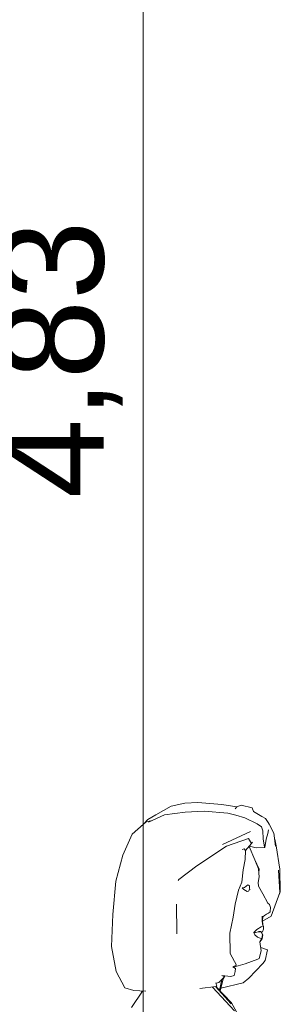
# Model space of a CAD drawing. Header units: millimetres. Extents: x 0 to 1357, y -1 to 841.
# Tile 3 of 43: x 104.5 to 112.15, y 239.95 to 268.87. Entities that reach past the tile are written whole.
import ezdxf
from ezdxf.xclip import XClip

# ---------------------------------------------------------------- set-up
doc = ezdxf.new("R2010")
doc.units = ezdxf.units.MM
doc.header["$MEASUREMENT"] = 0
doc.header["$XCLIPFRAME"] = 0
doc.layers.add('Cotas - Geral.2D', color=7, linetype='Continuous')
doc.layers.add('Interior - Mobiliário .ARQ', color=7, linetype='Continuous')
doc.styles.add('GENERATED_STYLE_1', font='txt')

# ---------------------------------------------------------------- blocks, each defined once
blk = doc.blocks.new('Desenho_4_4', base_point=(424.7631797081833, 210.5022291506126))
at = {"layer": 'Cotas - Geral.2D', "color": 7, "linetype": 'Continuous', "lineweight": 0}
blk.add_line((108.1175389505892, 210.5022291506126), (108.1175389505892, 307.1022291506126), dxfattribs=at)
at = {"layer": 'Interior - Mobiliário .ARQ', "color": 8, "linetype": 'Continuous', "lineweight": 0}
for p, q in [((108.9392746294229, 245.767340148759), (109.3435604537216, 245.8538537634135)), ((109.7258205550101, 245.8803722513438), (109.3435604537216, 245.8538537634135)), ((109.7258205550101, 245.8803722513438), (110.4301008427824, 245.8149753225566)), ((110.8748345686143, 245.7513866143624), (110.4301008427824, 245.8149753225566)), ((110.8721241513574, 245.7503111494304), (111.0014244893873, 245.8016161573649)), ((111.0014244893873, 245.8016161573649), (111.3215191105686, 245.7157686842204)), ((108.4895659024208, 245.5109725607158), (108.2613805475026, 245.3799061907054)), ((108.2769977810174, 245.2990184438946), (108.7527787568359, 245.5124017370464)), ((108.9392746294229, 245.767340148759), (108.4895659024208, 245.5109725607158)), ((109.3515611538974, 245.5952455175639), (108.7527787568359, 245.5124017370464)), ((109.3515611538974, 245.5952455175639), (109.9155283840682, 245.626844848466)), ((110.608722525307, 245.5679579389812), (109.9155283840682, 245.626844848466)), ((110.608722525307, 245.5679579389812), (110.844196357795, 245.4999812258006)), ((110.8721241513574, 245.7503111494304), (110.8215288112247, 245.6952151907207)), ((111.3215191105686, 245.7157686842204), (111.3663239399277, 245.6168163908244)), ((111.3663239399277, 245.6168163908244), (111.6118273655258, 245.4702773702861)), ((107.8025937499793, 244.9476287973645), (108.2226423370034, 245.3220548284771)), ((107.8025937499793, 244.9476287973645), (108.2125976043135, 245.3114934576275)), ((108.2613805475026, 245.3799061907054), (108.1447041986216, 245.2525817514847)), ((108.3870412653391, 245.3483719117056), (108.2125976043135, 245.3114934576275)), ((111.1051745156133, 245.4265058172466), (110.844196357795, 245.4999812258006)), ((111.1051745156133, 245.4265058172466), (111.4674188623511, 245.2478163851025)), ((111.5933029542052, 245.1587956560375), (111.4674188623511, 245.2478163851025)), ((111.7161201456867, 245.4090468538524), (111.6118273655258, 245.4702773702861)), ((111.7161201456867, 245.4090468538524), (111.7953118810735, 245.2874760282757)), ((111.8203330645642, 245.2428506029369), (111.7953118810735, 245.2874760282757)), ((111.9641537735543, 244.9787436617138), (111.8203330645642, 245.2428506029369)), ((107.8025937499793, 244.9476287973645), (107.5259105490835, 244.3275418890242)), ((111.2777765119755, 245.0240412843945), (110.4530183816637, 244.6435533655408)), ((111.5933029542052, 245.1587956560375), (111.6370570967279, 245.0488701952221)), ((111.6483856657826, 244.8116693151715), (111.6370570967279, 245.0488701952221)), ((111.729673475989, 244.7950278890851), (111.7840571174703, 244.9708226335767)), ((111.7840571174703, 244.9708226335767), (111.8051435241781, 245.0729905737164)), ((112.0092303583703, 244.5972323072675), (111.9641537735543, 244.9787436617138)), ((111.2188733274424, 244.817706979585), (110.5739830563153, 244.5952399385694)), ((111.1291094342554, 244.471174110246), (111.3057871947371, 244.6707501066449)), ((111.3057871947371, 244.6707501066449), (111.2188733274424, 244.817706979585)), ((111.3057871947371, 244.6707501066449), (111.3331894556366, 244.7113060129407)), ((111.6810527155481, 244.5683096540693), (111.6483856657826, 244.8116693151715)), ((111.729673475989, 244.7950278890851), (111.6990264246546, 244.5536969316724)), ((111.985636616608, 244.796920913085), (112.0234362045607, 244.6055469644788)), ((109.6987483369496, 244.0189548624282), (110.5739830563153, 244.5952399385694)), ((111.085256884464, 244.511118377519), (111.0265071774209, 244.497650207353)), ((111.1291094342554, 244.471174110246), (111.085256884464, 244.511118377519)), ((111.1214622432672, 244.2069460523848), (111.1291094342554, 244.471174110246)), ((111.231219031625, 244.5865175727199), (111.4025862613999, 244.1904681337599)), ((111.2418946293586, 244.5985767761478), (111.4441258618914, 244.5425360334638)), ((111.4441258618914, 244.5425360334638), (111.6990264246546, 244.5536969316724)), ((112.0234362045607, 244.6055469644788), (112.1365470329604, 243.9226974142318)), ((107.5259105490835, 244.3275418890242), (107.3187100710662, 243.5633140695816)), ((111.0578968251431, 243.8950525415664), (111.1214622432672, 244.2069460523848)), ((111.5330841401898, 243.9172078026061), (111.4025862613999, 244.1904681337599)), ((111.4025862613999, 244.1904681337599), (111.5083598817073, 243.9308576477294)), ((109.1733475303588, 243.6152186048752), (109.6987483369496, 244.0189548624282)), ((111.0205474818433, 243.5343066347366), (111.0578968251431, 243.8950525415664)), ((111.510231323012, 243.9213136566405), (111.5083598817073, 243.9308576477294)), ((111.5319948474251, 243.6947559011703), (111.510231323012, 243.9213136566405)), ((111.5197416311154, 243.8223115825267), (111.5330841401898, 243.9172078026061)), ((112.1345103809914, 243.2299223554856), (112.0918179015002, 243.8898929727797)), ((112.1495837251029, 243.2550843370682), (112.1365470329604, 243.9226974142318)), ((107.3187100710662, 243.5633140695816), (107.2306779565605, 242.5830807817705)), ((109.1454499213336, 243.5896327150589), (109.1733475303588, 243.6152186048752)), ((110.9178430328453, 243.3023319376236), (111.0205474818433, 243.5343066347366)), ((111.5319948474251, 243.6947559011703), (111.5036906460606, 243.5280994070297)), ((111.5061284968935, 243.414731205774), (111.5036906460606, 243.5280994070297)), ((110.9178430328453, 243.3023319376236), (110.8193892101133, 242.8943202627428)), ((111.0293931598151, 243.3671384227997), (111.0849241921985, 243.3795559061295)), ((111.0293931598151, 243.3671384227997), (111.0739012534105, 243.3199907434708)), ((111.0739012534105, 243.3199907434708), (111.1746504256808, 243.2598260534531)), ((111.0966172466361, 243.3833771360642), (111.0849241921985, 243.3795559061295)), ((111.0966172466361, 243.3833771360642), (111.1923582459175, 243.4569131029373)), ((111.1746504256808, 243.2598260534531), (111.2115618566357, 243.2718892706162)), ((111.2194143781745, 243.4498822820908), (111.186249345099, 243.4522210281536)), ((111.2243283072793, 243.2963487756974), (111.2115618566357, 243.2718892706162)), ((111.2428718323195, 243.4278935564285), (111.2194143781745, 243.4498822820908)), ((111.237320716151, 243.3084210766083), (111.2243283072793, 243.2963487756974)), ((111.237320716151, 243.3084210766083), (111.25420342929, 243.3079941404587)), ((111.248952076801, 243.3468332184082), (111.2428718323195, 243.4278935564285)), ((111.2547490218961, 243.3290866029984), (111.248952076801, 243.3468332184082)), ((111.2547490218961, 243.3290866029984), (111.25420342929, 243.3079941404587)), ((111.5061284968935, 243.414731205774), (111.6373878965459, 243.1919250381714)), ((111.6373878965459, 243.1919250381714), (111.7822483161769, 242.919906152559)), ((112.1345103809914, 243.2299223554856), (111.8806044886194, 242.5350640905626)), ((112.104683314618, 243.1482953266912), (112.1495837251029, 243.2550843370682)), ((111.7822483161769, 242.919906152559), (111.828254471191, 242.8778756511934)), ((109.1127820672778, 242.0423797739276), (109.0978093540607, 242.8872167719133)), ((110.8193892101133, 242.8943202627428), (110.7645740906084, 242.5059779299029)), ((111.7454178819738, 242.5973574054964), (111.8023597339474, 242.6231673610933)), ((111.8506644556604, 242.6682257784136), (111.8023597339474, 242.6231673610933)), ((111.828254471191, 242.8778756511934), (111.864593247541, 242.7892515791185)), ((111.8506644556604, 242.6682257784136), (111.8563686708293, 242.6789022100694)), ((111.864593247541, 242.7892515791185), (111.8563686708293, 242.6789022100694)), ((107.2306779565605, 242.5830807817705), (107.1869866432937, 241.650222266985)), ((110.6704632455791, 242.0387220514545), (110.7645740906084, 242.5059779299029)), ((111.6185319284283, 242.5367112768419), (111.6147652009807, 242.4191615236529)), ((111.6220238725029, 242.2939814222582), (111.6147652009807, 242.4191615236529)), ((111.6384783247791, 242.5225254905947), (111.6305417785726, 242.4104532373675)), ((111.6372349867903, 242.2855819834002), (111.6305417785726, 242.4104532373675)), ((111.631360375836, 242.3951811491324), (111.8806044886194, 242.5350640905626)), ((111.6384783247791, 242.5225254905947), (111.6867050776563, 242.5619186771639)), ((111.6867050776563, 242.5619186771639), (111.7454178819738, 242.5973574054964)), ((109.1127820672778, 242.0423797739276), (109.1150452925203, 242.0221290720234)), ((110.678940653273, 241.4375959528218), (110.6704632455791, 242.0387220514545)), ((111.4623807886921, 242.1463008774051), (111.3711173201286, 242.0591241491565)), ((111.3711173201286, 242.0591241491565), (111.4183227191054, 242.0613466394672)), ((111.3711173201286, 242.0591241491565), (111.4183431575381, 242.0561749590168)), ((111.3711173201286, 242.0591241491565), (111.4017320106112, 241.9896455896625)), ((111.5092833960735, 242.0801863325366), (111.4183227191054, 242.0613466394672)), ((111.4183431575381, 242.0561749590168), (111.5092833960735, 242.0801863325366)), ((111.5879632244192, 242.2262166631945), (111.4623807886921, 242.1463008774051)), ((111.4994820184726, 242.0827754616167), (111.4944702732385, 242.0762751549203)), ((111.5834211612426, 242.0858606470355), (111.5092631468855, 242.0853580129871)), ((111.5834414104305, 242.0806829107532), (111.5092833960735, 242.0801863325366)), ((111.580101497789, 242.0806605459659), (111.5834211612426, 242.0858606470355)), ((111.5839210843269, 242.082122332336), (111.580101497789, 242.0806605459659)), ((111.6226271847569, 241.9917378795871), (111.5834414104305, 242.0806829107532)), ((111.6458645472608, 242.2525837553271), (111.5879632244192, 242.2262166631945)), ((111.626549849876, 242.078760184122), (111.5902236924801, 242.0652882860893)), ((111.6324270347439, 241.9863300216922), (111.5951550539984, 242.067117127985)), ((111.6220238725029, 242.2939814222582), (111.6458645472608, 242.2525837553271)), ((111.6590446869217, 242.1551423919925), (111.626549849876, 242.078760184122)), ((111.6372349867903, 242.2855819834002), (111.6598940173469, 242.2448383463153)), ((111.6540751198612, 242.2149800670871), (111.6458645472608, 242.2525837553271)), ((111.6598940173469, 242.2448383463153), (111.6540751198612, 242.2149800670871)), ((111.6590446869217, 242.1551423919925), (111.6598940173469, 242.2448383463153)), ((111.4755995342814, 241.9210602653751), (111.4017320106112, 241.9896455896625)), ((111.4755995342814, 241.9210602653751), (111.558003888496, 241.8900150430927)), ((111.5437514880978, 241.7845315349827), (111.6029294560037, 241.8794536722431)), ((111.5437514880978, 241.7845315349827), (111.6140710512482, 241.8733009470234)), ((111.5437514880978, 241.7845315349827), (111.5870177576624, 241.5161219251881)), ((111.5441067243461, 241.7823277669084), (111.5480138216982, 241.789912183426)), ((111.6029294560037, 241.8794536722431), (111.558003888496, 241.8900150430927)), ((111.6226271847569, 241.9917378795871), (111.6029294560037, 241.8794536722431)), ((111.6140710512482, 241.8733009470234), (111.6033312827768, 241.8817442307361)), ((111.6324270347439, 241.9863300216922), (111.6140710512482, 241.8733009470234)), ((107.1869866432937, 241.650222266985), (107.3254036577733, 240.9141358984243)), ((111.5870177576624, 241.5161219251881), (111.5288196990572, 241.2917866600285)), ((111.5709802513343, 241.6156133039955), (111.5797212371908, 241.61334830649)), ((111.5797212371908, 241.61334830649), (111.7714973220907, 241.5543221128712)), ((111.7083732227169, 241.2389101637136), (111.7714973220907, 241.5543221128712)), ((110.8588874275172, 241.0948358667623), (110.678940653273, 241.4375959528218)), ((111.1189755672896, 241.1347407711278), (111.4934027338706, 241.2713300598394)), ((111.4934027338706, 241.2713300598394), (111.5288196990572, 241.2917866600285)), ((111.7083732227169, 241.2389101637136), (111.6334341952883, 241.1477456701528)), ((107.3254036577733, 240.9141358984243), (107.5877069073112, 240.4363065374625)), ((110.7517959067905, 241.0476972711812), (110.8588874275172, 241.0948358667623)), ((110.7517959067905, 241.0476972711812), (110.8321496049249, 241.000171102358)), ((110.7717971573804, 241.0358672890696), (111.1189755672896, 241.1347407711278)), ((110.7904251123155, 240.799141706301), (110.8233260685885, 240.9161524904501)), ((110.8233260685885, 240.9161524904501), (110.8321496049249, 241.000171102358)), ((111.2290804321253, 240.7221478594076), (111.6334341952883, 241.1477456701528)), ((110.2611828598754, 240.5712858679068), (110.3406058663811, 240.5905606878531)), ((110.3406058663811, 240.5905606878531), (110.3567196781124, 240.6026178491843)), ((110.3567196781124, 240.6026178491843), (110.5101241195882, 240.7566237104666)), ((110.4274059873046, 240.6735812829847), (110.3683093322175, 240.3572944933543)), ((110.4748335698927, 240.6932918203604), (110.38461180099, 240.3405451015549)), ((110.4334896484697, 240.7946361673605), (110.5101241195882, 240.7566237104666)), ((110.4334896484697, 240.7946361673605), (110.6930526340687, 240.7710910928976)), ((110.4498735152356, 240.7865093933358), (110.4855950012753, 240.7899096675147)), ((110.4978150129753, 240.7442663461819), (110.4748335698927, 240.6932918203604)), ((110.5171043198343, 240.7870514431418), (110.5046176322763, 240.7593550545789)), ((110.7904251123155, 240.799141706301), (110.6930526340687, 240.7710910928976)), ((111.2290804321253, 240.7221478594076), (111.0551597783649, 240.5775285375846)), ((107.5877069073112, 240.4363065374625), (107.8473338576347, 240.3541470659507)), ((107.783234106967, 239.8603424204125), (108.104423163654, 240.337527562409)), ((108.1986628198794, 240.3314354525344), (107.8473338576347, 240.3541470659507)), ((108.0995631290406, 240.3303070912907), (108.0205360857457, 240.3429504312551)), ((109.7873272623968, 240.4159431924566), (110.2630442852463, 240.4753242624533)), ((110.1565380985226, 240.4530811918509), (110.1461553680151, 240.4607336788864)), ((110.80890542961, 239.7547377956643), (110.1565380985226, 240.4530811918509)), ((110.2442000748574, 240.4729720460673), (110.7046173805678, 239.9604634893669)), ((110.254470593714, 240.4742540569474), (110.7209898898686, 239.9949453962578)), ((110.2805831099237, 240.4831423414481), (110.2594543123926, 240.5791393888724)), ((110.2805831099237, 240.4831423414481), (110.2630442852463, 240.4753242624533)), ((110.4055601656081, 240.4224484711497), (111.0551597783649, 240.5775285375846)), ((110.7209898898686, 239.9949453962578), (110.7046173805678, 239.9604634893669)), ((110.9740393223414, 239.5323213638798), (110.7209898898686, 239.9949453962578))]:
    blk.add_line(p, q, dxfattribs=at)
at = {"layer": 'Cotas - Geral.2D', "color": 7, "linetype": 'Continuous', "lineweight": 0, "insert": (107.5175389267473, 254.8113590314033), "char_height": 3, "width": 7.981739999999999, "attachment_point": 7, "rotation": 90, "style": 'GENERATED_STYLE_1'}
blk.add_mtext('\\A1;{\\pql;\\fArial|b0|i0|c0|p38;4,83}', dxfattribs=at)

msp = doc.modelspace()

# ---------------------------------------------------------------- block references
at = {"color": 7, "linetype": 'Continuous', "lineweight": 0}
ref = msp.add_blockref('Desenho_4_4', (424.7631797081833, 210.5022291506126), dxfattribs=at)
XClip(ref).set_block_clipping_path([(58.05218541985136, 187.2578166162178), (917.9847928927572, 324.0654905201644)])

doc.saveas('drawing.dxf')
